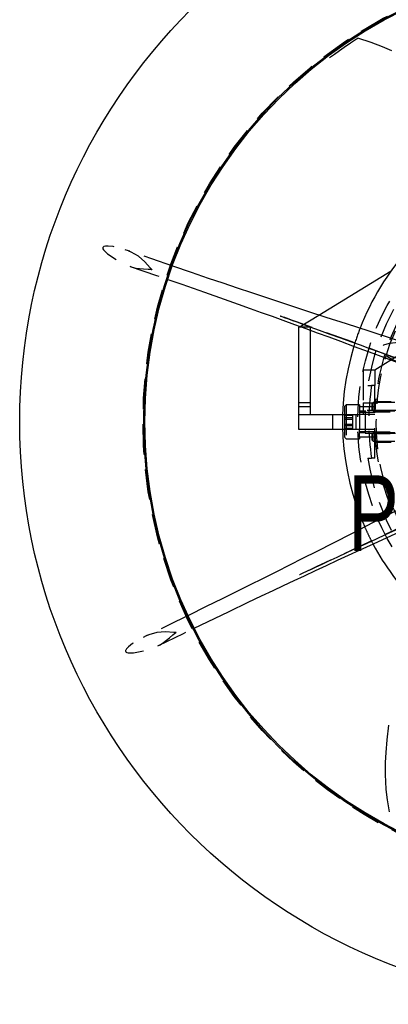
# Model space of a CAD drawing. Extents: x 5 to 273, y 8 to 212.
# Tile 2 of 19: x 45 to 61, y 30 to 71. Entities that reach past the tile are written whole.
import ezdxf

# ---------------------------------------------------------------- set-up
doc = ezdxf.new("R2010")
doc.units = 0
doc.linetypes.add('SLDHIDDEN0', pattern=[1.905, 1.27, -0.635])
doc.layers.get('0').update_dxf_attribs({"linetype": 'CONTINUOUS'})

msp = doc.modelspace()

# ---------------------------------------------------------------- linework, layer by layer
at = {"color": 7, "linetype": 'CONTINUOUS'}
for p, q in [((57.985, 58.454), (61.011, 60.307)), ((57.15, 57.942), (57.203, 57.975)), ((57.292, 57.942), (57.15, 57.942)), ((57.15, 54.77), (57.15, 57.942)), ((57.628, 54.77), (57.628, 57.82)), ((57.628, 54.77), (57.15, 54.77)), ((57.15, 54.292), (57.15, 54.77)), ((57.628, 54.292), (57.628, 54.77)), ((57.15, 53.657), (57.15, 54.292)), ((57.15, 54.292), (58.981, 54.292)), ((58.981, 53.657), (57.15, 53.657))]:
    msp.add_line(p, q, dxfattribs=at)
at = {"color": 9, "linetype": 'SLDHIDDEN0'}
for p, q in [((60.325, 56.164), (66.856, 60.165)), ((57.203, 57.975), (57.985, 58.454)), ((57.628, 57.942), (57.292, 57.942)), ((57.628, 57.82), (57.628, 57.942)), ((59.847, 56.164), (60.325, 56.164)), ((59.847, 56.164), (59.847, 54.77)), ((60.325, 56.164), (60.325, 55.499)), ((60.033, 55.499), (60.195, 55.499)), ((60.325, 55.499), (60.195, 55.499)), ((60.325, 52.451), (60.325, 55.499)), ((57.628, 54.61), (57.15, 54.61)), ((59.126, 54.689), (59.055, 54.617)), ((59.055, 54.617), (59.055, 53.333)), ((59.126, 54.689), (59.126, 53.261)), ((59.69, 54.689), (59.126, 54.689)), ((59.69, 54.689), (59.69, 54.683)), ((59.69, 54.683), (59.69, 54.61)), ((59.69, 54.61), (59.69, 54.292)), ((60.325, 54.61), (59.69, 54.61)), ((59.847, 54.77), (60.325, 54.77)), ((59.847, 54.77), (59.847, 54.292)), ((60.263, 54.785), (60.216, 54.738)), ((60.216, 54.482), (60.216, 54.738)), ((60.216, 54.482), (60.263, 54.435)), ((61.168, 54.785), (60.263, 54.785)), ((60.263, 54.435), (60.263, 54.785)), ((61.012, 54.818), (60.325, 54.818)), ((60.973, 54.454), (60.325, 54.454)), ((58.56, 54.292), (58.56, 53.657)), ((58.981, 54.292), (59.69, 54.292)), ((59.413, 54.249), (59.055, 54.249)), ((59.413, 54.141), (59.055, 54.141)), ((59.413, 54.082), (59.055, 54.082)), ((59.413, 54.082), (59.413, 54.249)), ((59.413, 53.809), (59.413, 54.082)), ((59.55, 53.657), (59.55, 54.292)), ((59.926, 54.422), (59.69, 54.422)), ((60.325, 54.371), (59.69, 54.371)), ((59.69, 54.292), (59.69, 53.657)), ((60.325, 54.292), (59.69, 54.292)), ((60.325, 54.292), (59.69, 54.292)), ((61.277, 54.449), (59.926, 54.449)), ((59.926, 54.449), (59.926, 53.501)), ((60.263, 54.435), (61.168, 54.435)), ((60.325, 54.402), (60.97, 54.402)), ((59.69, 53.657), (58.981, 53.657)), ((59.413, 53.868), (59.055, 53.868)), ((59.413, 53.809), (59.055, 53.809)), ((59.413, 53.701), (59.055, 53.701)), ((59.413, 53.701), (59.413, 53.809)), ((59.69, 53.34), (59.69, 53.657)), ((60.325, 53.657), (59.69, 53.657)), ((60.325, 53.657), (59.69, 53.657)), ((59.055, 53.333), (59.126, 53.261)), ((59.126, 53.261), (59.69, 53.261)), ((59.69, 53.579), (60.325, 53.579)), ((59.69, 53.528), (59.926, 53.528)), ((60.325, 53.34), (59.69, 53.34)), ((59.69, 53.34), (59.69, 53.261)), ((59.926, 53.501), (61.277, 53.501)), ((60.263, 53.515), (60.216, 53.468)), ((60.216, 53.212), (60.216, 53.468)), ((61.168, 53.515), (60.263, 53.515)), ((60.263, 53.165), (60.263, 53.515)), ((60.97, 53.548), (60.325, 53.548)), ((60.325, 53.496), (60.973, 53.496)), ((60.216, 53.212), (60.263, 53.165)), ((60.263, 53.165), (61.168, 53.165)), ((60.325, 53.132), (61.012, 53.132)), ((60.033, 52.451), (60.195, 52.451)), ((60.325, 52.451), (60.195, 52.451))]:
    msp.add_line(p, q, dxfattribs=at)
at = {"color": 7, "linetype": 'CONTINUOUS', "flags": 128}
for points in [[(59.624, 70.048), (59.594, 70.029), (59.567, 70.011), (59.31, 69.843), (59.046, 69.665), (58.846, 69.525), (58.636, 69.375), (58.432, 69.224)], [(61.037, 69.52), (60.645, 69.69), (60.17, 69.868), (59.612, 70.056)], [(61.919, 57.191), (61.147, 57.436), (60.093, 57.774), (59.142, 58.079), (58.294, 58.354), (57.563, 58.592), (56.931, 58.798), (56.352, 58.989), (55.769, 59.182), (55.173, 59.38), (54.574, 59.58), (53.972, 59.783), (53.356, 59.991), (52.653, 60.231), (51.867, 60.5), (51.863, 60.501)], [(51.661, 59.947), (52.242, 59.745), (53.187, 59.414), (54.022, 59.119), (54.601, 58.913), (55.112, 58.731), (55.57, 58.566), (56.024, 58.403), (56.478, 58.239), (56.958, 58.064), (57.439, 57.889), (57.918, 57.714), (58.398, 57.538), (58.895, 57.355), (59.468, 57.143), (60.246, 56.855), (61.135, 56.524), (61.733, 56.3)], [(56.369, 58.415), (56.369, 58.415), (56.369, 58.415), (56.369, 58.415), (56.37, 58.414), (56.372, 58.414), (56.379, 58.411), (56.406, 58.401), (56.526, 58.357), (56.707, 58.291), (56.886, 58.226), (57.058, 58.164), (57.318, 58.069), (57.606, 57.964), (58, 57.821), (58.445, 57.659), (58.888, 57.498), (59.306, 57.346), (59.709, 57.199), (60.1, 57.057), (60.547, 56.894), (61.09, 56.696)], [(61.968, 50.641), (61.249, 50.269), (60.264, 49.761), (59.376, 49.305), (58.583, 48.9), (57.897, 48.551), (57.304, 48.251), (56.76, 47.976), (56.212, 47.7), (55.65, 47.419), (55.085, 47.137), (54.516, 46.854), (53.932, 46.566), (53.267, 46.238), (52.52, 45.873), (52.514, 45.87)], [(52.763, 45.335), (53.319, 45.605), (54.222, 46.039), (55.02, 46.42), (55.575, 46.684), (56.066, 46.916), (56.506, 47.124), (56.943, 47.329), (57.38, 47.534), (57.843, 47.751), (58.306, 47.967), (58.769, 48.182), (59.232, 48.396), (59.713, 48.618), (60.268, 48.874), (61.022, 49.22), (61.885, 49.615), (62.467, 49.88)], [(57.178, 47.581), (57.178, 47.581), (57.178, 47.582), (57.178, 47.582), (57.179, 47.582), (57.181, 47.583), (57.188, 47.586), (57.214, 47.598), (57.33, 47.652), (57.504, 47.734), (57.677, 47.814), (57.842, 47.892), (58.093, 48.008), (58.371, 48.138), (58.751, 48.315), (59.18, 48.516), (59.607, 48.715), (60.01, 48.903), (60.4, 49.084), (60.777, 49.26), (61.207, 49.461)], [(60.899, 41.267), (60.827, 40.654), (60.784, 40.133), (60.764, 39.705), (60.76, 39.529), (60.76, 39.375), (60.762, 39.186), (60.771, 38.917), (60.794, 38.57), (60.843, 38.146), (60.926, 37.645)]]:
    msp.add_lwpolyline(points, dxfattribs=at)
at = {"color": 9, "linetype": 'SLDHIDDEN0', "flags": 128}
for points in [[(50.999, 60.353), (50.999, 60.353), (50.999, 60.353), (50.999, 60.353), (50.999, 60.353), (50.999, 60.353), (50.999, 60.354), (50.998, 60.354), (50.996, 60.355), (50.993, 60.358), (50.978, 60.37), (50.923, 60.426), (50.699, 60.688), (50.428, 60.927), (50.121, 61.094), (49.767, 61.223), (49.372, 61.319), (49.155, 61.343), (49.041, 61.341), (48.981, 61.329), (48.961, 61.316), (48.948, 61.302), (48.939, 61.285), (48.935, 61.267), (48.934, 61.251), (48.94, 61.226), (48.969, 61.179), (49.136, 61.017), (49.488, 60.774), (49.834, 60.596), (50.163, 60.466), (50.324, 60.424), (50.639, 60.39), (50.828, 60.38), (50.916, 60.372), (50.958, 60.365), (50.979, 60.36), (50.989, 60.357), (50.992, 60.356), (50.995, 60.354), (50.997, 60.354), (50.998, 60.354), (50.998, 60.354), (50.998, 60.353), (50.998, 60.353), (50.998, 60.353), (50.999, 60.353), (50.999, 60.353), (50.999, 60.353), (50.999, 60.353), (50.999, 60.353), (50.999, 60.353), (50.999, 60.353), (50.999, 60.353), (50.999, 60.353), (50.999, 60.353), (50.999, 60.353), (50.999, 60.353), (50.999, 60.353)], [(51.863, 60.501), (50.986, 60.803), (50.011, 61.141), (49.871, 61.189)], [(50.085, 60.493), (51.187, 60.112), (51.661, 59.947)], [(63.076, 55.98), (62.454, 56.206), (61.711, 56.476), (61.074, 56.708), (60.496, 56.918), (59.929, 57.124), (59.373, 57.326), (58.578, 57.614), (57.857, 57.875), (57.091, 58.153), (56.881, 58.229), (56.666, 58.307), (56.498, 58.368), (56.399, 58.404), (56.375, 58.412), (56.372, 58.413), (56.37, 58.414), (56.369, 58.414), (56.369, 58.415), (56.369, 58.415), (56.369, 58.415), (56.369, 58.415)], [(61.917, 57.185), (61.723, 57.25), (61.337, 57.303), (60.926, 57.267), (60.698, 57.194), (60.639, 57.163), (60.605, 57.14), (60.586, 57.119), (60.572, 57.098), (60.561, 57.071), (60.555, 57.047), (60.552, 57.022), (60.554, 56.99), (60.567, 56.952), (60.61, 56.898), (60.66, 56.857), (60.861, 56.716), (61.071, 56.597), (61.502, 56.393), (61.736, 56.308)], [(63.643, 50.603), (63.042, 50.323), (62.326, 49.988), (61.712, 49.702), (61.155, 49.442), (60.609, 49.186), (60.072, 48.936), (59.306, 48.578), (58.612, 48.253), (57.874, 47.907), (57.671, 47.813), (57.464, 47.716), (57.303, 47.64), (57.208, 47.595), (57.185, 47.585), (57.181, 47.583), (57.179, 47.582), (57.178, 47.582), (57.178, 47.582), (57.178, 47.582), (57.178, 47.581), (57.178, 47.581)], [(52.514, 45.87), (51.683, 45.465), (50.755, 45.013), (50.622, 44.949)], [(52.01, 45.155), (52.01, 45.155), (52.01, 45.155), (52.01, 45.155), (52.01, 45.155), (52.01, 45.155), (52.01, 45.155), (52.009, 45.155), (52.007, 45.155), (52.002, 45.154), (51.984, 45.153), (51.906, 45.153), (51.561, 45.18), (51.201, 45.158), (50.866, 45.058), (50.524, 44.899), (50.177, 44.688), (50.007, 44.552), (49.927, 44.469), (49.894, 44.418), (49.888, 44.395), (49.889, 44.376), (49.895, 44.357), (49.904, 44.342), (49.916, 44.33), (49.937, 44.317), (49.991, 44.304), (50.224, 44.307), (50.644, 44.384), (51.015, 44.504), (51.34, 44.644), (51.483, 44.729), (51.73, 44.927), (51.87, 45.053), (51.938, 45.11), (51.973, 45.135), (51.992, 45.146), (52.001, 45.151), (52.004, 45.152), (52.007, 45.154), (52.008, 45.155), (52.009, 45.155), (52.009, 45.155), (52.009, 45.155), (52.01, 45.155), (52.01, 45.155), (52.01, 45.155), (52.01, 45.155), (52.01, 45.155), (52.01, 45.155), (52.01, 45.155), (52.01, 45.155), (52.01, 45.155), (52.01, 45.155), (52.01, 45.155), (52.01, 45.155), (52.01, 45.155), (52.01, 45.155), (52.01, 45.155)], [(51.265, 44.608), (52.314, 45.118), (52.763, 45.335)]]:
    msp.add_lwpolyline(points, dxfattribs=at)
at = {"color": 7, "linetype": 'CONTINUOUS'}
for radius in [24.398, 19.202, 19.152]:
    msp.add_circle((69.85, 53.975), radius, dxfattribs=at)
at = {"color": 9, "linetype": 'SLDHIDDEN0'}
for radius in [19.232, 10.239, 9.461]:
    msp.add_circle((69.85, 53.975), radius, dxfattribs=at)
at = {"color": 7, "linetype": 'CONTINUOUS'}
for start, end in [(118.025, 158.8554), (163.0259, 203.8563), (208.0291, 224.4616)]:
    msp.add_arc((69.85, 53.975), 10.874, start, end, dxfattribs=at)
at = {"color": 9, "linetype": 'SLDHIDDEN0'}
for radius, start, end in [(9.935, 8.824, 171.176), (9.534, 2.4753, 177.5247), (10.874, 158.8554, 163.0259), (9.774, 171.0301, 188.9699), (9.534, 182.4753, 357.5247), (9.935, 188.824, 351.176), (10.874, 203.8563, 205.96), (10.874, 205.96, 208.0291)]:
    msp.add_arc((69.85, 53.975), radius, start, end, dxfattribs=at)

# ---------------------------------------------------------------- texts
at = {"color": 7, "width": 0.75}
msp.add_text('Plane4', height=3.175, dxfattribs=at).set_placement((59.211, 48.565))

doc.saveas('drawing.dxf')
